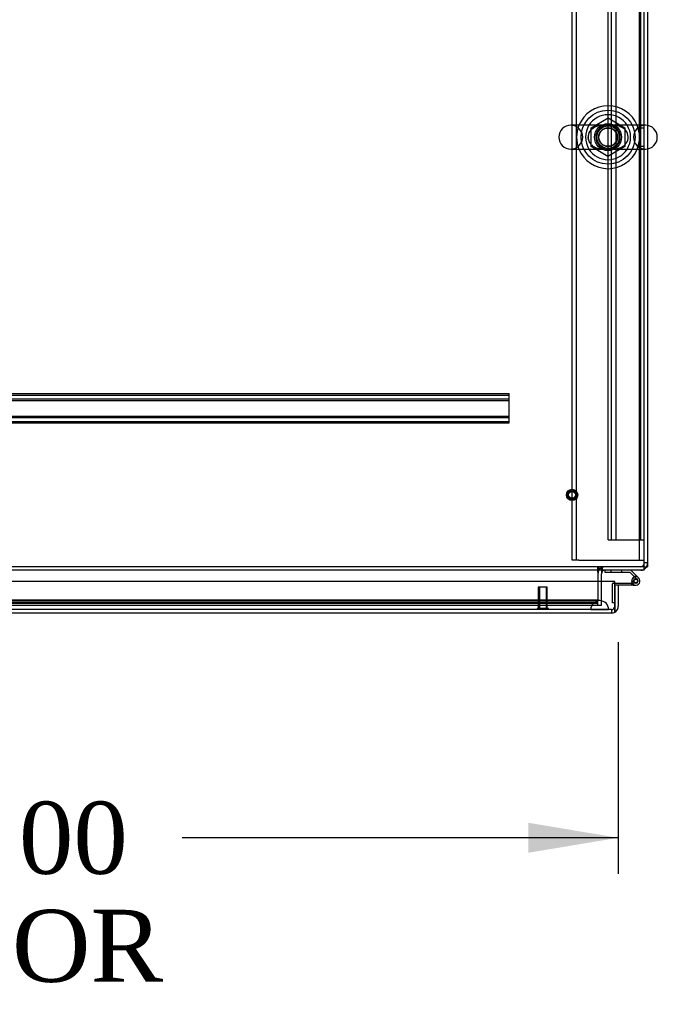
# Model space of a CAD drawing. Header units: inches. Extents: x 1 to 359, y -2 to 239.
# Tile 75 of 103: x 151 to 168, y 184 to 212. Entities that reach past the tile are written whole.
import ezdxf
from ezdxf.enums import TextEntityAlignment as Align
from ezdxf.lldxf.tags import DXFTag

# ---------------------------------------------------------------- set-up
doc = ezdxf.new("R2010")
doc.units = ezdxf.units.IN
doc.header["$MEASUREMENT"] = 0
for name, color, linetype in [('COM50677-1', 7, 'Continuous'), ('COM53964-2', 7, 'Continuous'), ('COM54746-60', 7, 'Continuous'), ('COM55914', 7, 'Continuous'), ('COM70220', 7, 'Continuous'), ('COM71196-8', 7, 'Continuous'), ('COM71197-1', 7, 'Continuous'), ('COM71302-3', 7, 'Continuous'), ('COM71303-3', 7, 'Continuous'), ('Default', 7, 'Continuous'), ('NTS18024', 7, 'Continuous'), ('SCS86414', 7, 'Continuous'), ('STD26258', 7, 'Continuous'), ('WAF25377', 7, 'Continuous'), ('WAM254785', 7, 'Continuous')]:
    doc.layers.add(name, color=color, linetype=linetype)
doc.styles.add('SEACAD_Times_New_Roman', font='times.ttf')
tags = doc.linetypes.add('HIDDEN2', pattern=[0.1875, 0.125, -0.0625]).pattern_tags.tags
tags[6:7] = [DXFTag(74, 4), DXFTag(75, 0), DXFTag(340, '0'), DXFTag(46, 0.0), DXFTag(50, 0.0), DXFTag(44, 0.0), DXFTag(45, 0.0)]
tags[4:5] = [DXFTag(74, 4), DXFTag(75, 0), DXFTag(340, '0'), DXFTag(46, 0.0), DXFTag(50, 0.0), DXFTag(44, 0.0), DXFTag(45, 0.0)]
doc.dimstyles.new('HAMMOND_(STH_-_540x360)', dxfattribs={"dimtxt": 2, "dimasz": 2.5, "dimexe": 1, "dimexo": 1, "dimgap": 0.5, "dimtad": 0, "dimtih": 1, "dimtoh": 1, "dimzin": 0, "dimdsep": 46, "dimtxsty": 'SEACAD_Times_New_Roman', "dimblk1": '_SE_FILLED', "dimblk2": '_SE_FILLED', "dimsah": 1, "dimcen": 1, "dimadec": 0, "dimazin": 0, "dimtfac": 0.8, "dimtofl": 0, "dimtmove": 0, "dimatfit": 3, "dimfxl": 1, "dimtolj": 1, "dimtzin": 0, "dimarcsym": 0})

# ---------------------------------------------------------------- blocks, each defined once
blk = doc.blocks.new('SE3')
at = {"layer": 'COM50677-1', "color": 7, "linetype": 'HIDDEN2'}
for p, q in [((166.092, 196.513), (166.092, 220.013)), ((166.217, 196.513), (166.217, 220.013)), ((167.967, 196.513), (167.967, 220.013)), ((166.277, 196.513), (166.092, 196.513)), ((166.277, 196.513), (167.907, 196.513)), ((167.907, 196.513), (168.092, 196.513))]:
    blk.add_line(p, q, dxfattribs=at)
at = {"layer": 'COM53964-2', "color": 7, "linetype": 'HIDDEN2'}
for p, q in [((167.092, 197.076), (167.092, 219.451)), ((167.187, 197.076), (167.187, 219.451)), ((167.313, 197.076), (167.313, 219.451)), ((167.997, 197.076), (167.997, 219.451)), ((168.092, 208.514), (167.997, 208.514)), ((167.997, 208.014), (168.092, 208.014)), ((167.092, 197.076), (167.23, 197.076)), ((167.23, 197.076), (167.954, 197.076)), ((167.954, 197.076), (168.092, 197.076))]:
    blk.add_line(p, q, dxfattribs=at)
at = {"layer": 'COM54746-60', "color": 7, "linetype": 'Continuous'}
for p, q in [((167.008, 196.171), (167.008, 196.233)), ((167.701, 196.171), (167.008, 196.171)), ((167.896, 195.977), (167.701, 196.171)), ((167.727, 196.233), (167.939, 196.022)), ((167.28, 195.88), (167.736, 195.88)), ((167.792, 195.818), (167.28, 195.818)), ((167.28, 195.818), (167.28, 195.816)), ((167.756, 195.88), (167.736, 195.88)), ((167.743, 195.935), (167.805, 195.935)), ((167.792, 195.818), (167.86, 195.818)), ((167.28, 195.331), (167.28, 195.331))]:
    blk.add_line(p, q, dxfattribs=at)
at = {"layer": 'COM54746-60', "color": 7, "linetype": 'HIDDEN2'}
for p, q in [((167.169, 196.233), (167.169, 196.171)), ((167.473, 196.171), (167.473, 196.233)), ((167.218, 195.331), (167.218, 195.855)), ((167.243, 195.88), (167.28, 195.88)), ((167.743, 195.925), (167.805, 195.93)), ((167.86, 195.88), (167.756, 195.88)), ((167.797, 195.923), (167.797, 195.948)), ((167.847, 195.998), (167.872, 195.998)), ((167.872, 195.873), (167.847, 195.873)), ((167.922, 195.948), (167.922, 195.923)), ((167.28, 195.331), (167.218, 195.331))]:
    blk.add_line(p, q, dxfattribs=at)
at = {"layer": 'COM54746-60', "color": 7, "linetype": 'Continuous'}
blk.add_circle((167.86, 195.935), 0.05, dxfattribs=at)
at = {"layer": 'COM54746-60', "color": 7, "linetype": 'HIDDEN2'}
for centre, radius, start, end in [((167.243, 195.855), 0.025, 90, 180), ((167.847, 195.948), 0.05, 90, 180), ((167.847, 195.923), 0.05, 180, 270), ((167.86, 195.935), 0.135, 75.0294, 111.0142), ((167.86, 195.935), 0.117, 47.608, 107.0274), ((167.872, 195.948), 0.05, 0, 90), ((167.872, 195.923), 0.05, 270, 0)]:
    blk.add_arc(centre, radius, start, end, dxfattribs=at)
at = {"layer": 'COM54746-60', "color": 7, "linetype": 'Continuous'}
for radius, start, end in [(0.135, 204.0421, 240.0736), (0.117, 107.0274, 180), (0.117, 180, 47.608), (0.055, 48.8041, 180), (0.055, 180, 48.8041)]:
    blk.add_arc((167.86, 195.935), radius, start, end, dxfattribs=at)
at = {"layer": 'COM55914', "color": 7, "linetype": 'HIDDEN2'}
for p, q in [((134.718, 201.141), (164.343, 201.141)), ((134.718, 201.101), (164.343, 201.101)), ((164.343, 201.098), (164.343, 201.141)), ((164.343, 200.371), (164.343, 201.098)), ((134.718, 200.993), (164.343, 200.993)), ((134.718, 200.953), (164.343, 200.953)), ((134.718, 200.516), (164.343, 200.516)), ((134.718, 200.476), (164.343, 200.476)), ((134.718, 200.368), (164.343, 200.368)), ((134.718, 200.328), (164.343, 200.328)), ((164.343, 200.328), (164.343, 200.371))]:
    blk.add_line(p, q, dxfattribs=at)
at = {"layer": 'COM70220', "color": 7, "linetype": 'HIDDEN2'}
for p, q in [((166.609, 195.391), (134.141, 195.391)), ((166.859, 195.391), (166.609, 195.391)), ((166.609, 195.145), (134.141, 195.145)), ((166.609, 195.143), (134.141, 195.143)), ((166.609, 195.142), (134.141, 195.142)), ((166.859, 195.145), (166.609, 195.145)), ((167.108, 195.143), (166.609, 195.143)), ((167.108, 195.142), (166.609, 195.142)), ((166.61, 195.143), (166.859, 195.145)), ((166.61, 195.142), (166.61, 195.143)), ((166.859, 195.145), (167.108, 195.143)), ((167.108, 195.143), (167.108, 195.142))]:
    blk.add_line(p, q, dxfattribs=at)
blk.add_arc((166.859, 195.141), 0.25, 0, 180, dxfattribs=at)
at = {"layer": 'COM71196-8', "color": 7, "linetype": 'Continuous'}
for p, q in [((167.28, 195.921), (133.47, 195.921)), ((167.28, 195.236), (167.28, 195.921)), ((167.375, 195.816), (167.28, 195.816)), ((167.28, 195.816), (167.28, 195.236)), ((167.375, 195.816), (167.375, 195.236)), ((167.185, 195.046), (133.565, 195.046)), ((167.28, 195.072), (167.28, 195.236)), ((167.28, 195.236), (167.28, 195.072))]:
    blk.add_line(p, q, dxfattribs=at)
at = {"layer": 'COM71196-8', "color": 7, "linetype": 'HIDDEN2'}
for q in [(133.565, 195.141), (167.185, 195.046)]:
    blk.add_line((167.185, 195.141), q, dxfattribs=at)
blk.add_arc((167.185, 195.236), 0.095, 270, 0, dxfattribs=at)
at = {"layer": 'COM71196-8', "color": 7, "linetype": 'Continuous'}
for start, end in [(270, 300), (300, 0)]:
    blk.add_arc((167.185, 195.236), 0.19, start, end, dxfattribs=at)
at = {"layer": 'COM71196-8', "color": 7, "linetype": 'HIDDEN2'}
blk.add_ellipse((167.185, 195.236), major_axis=(0, 0.095), ratio=0.999171, start_param=3.141593, end_param=4.712389, dxfattribs=at)
at = {"layer": 'COM71196-8', "color": 7, "linetype": 'Continuous'}
blk.add_ellipse((167.185, 195.236), major_axis=(0, 0.19), ratio=0.999171, start_param=3.141593, end_param=3.665191, dxfattribs=at)
at = {"layer": 'COM71197-1', "color": 7, "linetype": 'Continuous'}
for p, q in [((168.187, 220.198), (168.187, 208.589)), ((168.187, 207.937), (168.187, 196.328)), ((166.907, 195.921), (166.907, 196.138)), ((168.092, 196.328), (168.187, 196.328))]:
    blk.add_line(p, q, dxfattribs=at)
at = {"layer": 'COM71197-1', "color": 7, "linetype": 'HIDDEN2'}
for p, q in [((168.187, 208.589), (168.187, 207.937)), ((168.187, 196.438), (168.092, 196.438)), ((166.907, 195.266), (166.907, 195.921)), ((166.812, 195.266), (166.907, 195.266))]:
    blk.add_line(p, q, dxfattribs=at)
for centre, radius, start, end in [((167.997, 196.423), 0.095, 270, 0), ((167.997, 196.423), 0.19, 330, 0), ((167.002, 196.138), 0.19, 90, 150), ((167.997, 196.423), 0.19, 270, 300)]:
    blk.add_arc(centre, radius, start, end, dxfattribs=at)
at = {"layer": 'COM71197-1', "color": 7, "linetype": 'Continuous'}
for centre, radius, start, end in [((167.002, 196.138), 0.19, 150, 180), ((167.002, 196.138), 0.095, 90, 180), ((167.997, 196.423), 0.19, 300, 330)]:
    blk.add_arc(centre, radius, start, end, dxfattribs=at)
at = {"layer": 'COM71302-3', "color": 7, "linetype": 'Continuous'}
for p, q in [((168.092, 208.595), (168.092, 220.15)), ((168.092, 196.376), (168.092, 207.932)), ((168.092, 196.233), (168.092, 196.376)), ((168.092, 196.233), (96.222, 196.233)), ((166.812, 196.185), (166.812, 196.233)), ((166.812, 196.185), (166.812, 195.921))]:
    blk.add_line(p, q, dxfattribs=at)
at = {"layer": 'COM71302-3', "color": 7, "linetype": 'HIDDEN2'}
for p, q in [((168.092, 207.932), (168.092, 208.595)), ((168.092, 196.328), (96.222, 196.328)), ((166.812, 196.233), (166.812, 196.328)), ((166.842, 196.233), (166.842, 196.328)), ((166.812, 195.921), (166.812, 195.409)), ((133.774, 195.361), (166.812, 195.361)), ((133.774, 195.266), (166.812, 195.266)), ((166.812, 195.402), (134.024, 195.402)), ((166.812, 195.309), (134.024, 195.309)), ((166.812, 195.402), (166.812, 195.409)), ((166.812, 195.309), (166.812, 195.402)), ((166.812, 195.268), (166.812, 195.309)), ((166.812, 195.266), (166.812, 195.268))]:
    blk.add_line(p, q, dxfattribs=at)
blk.add_circle((167.092, 208.263), 0.375, dxfattribs=at)
at = {"layer": 'COM71303-3', "color": 7, "linetype": 'HIDDEN2'}
for p, q in [((166.907, 196.328), (166.907, 196.138)), ((166.937, 196.233), (166.937, 196.328)), ((134.657, 195.266), (166.812, 195.266))]:
    blk.add_line(p, q, dxfattribs=at)
at = {"layer": 'NTS18024', "color": 7, "linetype": 'HIDDEN2'}
for p, q in [((166.627, 208.526), (167.092, 208.798)), ((167.092, 208.798), (167.557, 208.526)), ((166.627, 208), (166.627, 208.526)), ((167.557, 208.526), (167.557, 208)), ((167.087, 207.726), (166.627, 208)), ((167.557, 208), (167.087, 207.726))]:
    blk.add_line(p, q, dxfattribs=at)
for radius in [0.312, 0.263]:
    blk.add_circle((167.092, 208.263), radius, dxfattribs=at)
at = {"layer": 'SCS86414', "color": 7, "linetype": 'Continuous'}
for p, q in [((168.127, 208.595), (166.056, 208.595)), ((166.056, 207.932), (168.127, 207.932))]:
    blk.add_line(p, q, dxfattribs=at)
at = {"layer": 'SCS86414', "color": 7, "linetype": 'HIDDEN2'}
blk.add_line((166.656, 208.036), (166.639, 208.053), dxfattribs=at)
for radius in [0.312, 0.252]:
    blk.add_circle((167.092, 208.263), radius, dxfattribs=at)
at = {"layer": 'SCS86414', "color": 7, "linetype": 'Continuous'}
for centre, radius, start, end in [((167.092, 208.263), 0.625, 32.0055, 147.9945), ((166.056, 208.263), 0.331, 90, 270), ((168.127, 208.263), 0.331, 270, 90), ((167.092, 208.263), 0.625, 212.0055, 327.9945)]:
    blk.add_arc(centre, radius, start, end, dxfattribs=at)
at = {"layer": 'SCS86414', "color": 7, "linetype": 'HIDDEN2'}
for centre, radius, start, end in [((166.056, 208.263), 0.331, 270, 90), ((167.092, 208.263), 0.625, 147.9945, 212.0055), ((167.092, 208.263), 0.625, 0, 32.0055), ((168.127, 208.263), 0.331, 90, 270), ((167.092, 208.263), 0.625, 327.9945, 0)]:
    blk.add_arc(centre, radius, start, end, dxfattribs=at)
for points, knots in [([(166.644, 208.034), (166.675, 208.008), (166.709, 207.988), (166.798, 207.951), (166.855, 207.94), (166.944, 207.933), (166.974, 207.932), (167.036, 207.932), (167.069, 207.932), (167.164, 207.932), (167.227, 207.931), (167.344, 207.942), (167.402, 207.955), (167.508, 208.005), (167.557, 208.042), (167.63, 208.143), (167.652, 208.207), (167.648, 208.337), (167.622, 208.399), (167.544, 208.496), (167.494, 208.53), (167.386, 208.576), (167.328, 208.587), (167.209, 208.596), (167.146, 208.594), (167.05, 208.594), (167.017, 208.595), (166.956, 208.594), (166.926, 208.593), (166.837, 208.584), (166.78, 208.571), (166.673, 208.52), (166.624, 208.483), (166.553, 208.382), (166.531, 208.317), (166.536, 208.188), (166.562, 208.126), (166.601, 208.078)], [0.021148, 0.021148, 0.021148, 0.021148, 0.0625, 0.0625, 0.125, 0.125, 0.15625, 0.15625, 0.1875, 0.1875, 0.25, 0.25, 0.3125, 0.3125, 0.375, 0.375, 0.4375, 0.4375, 0.5, 0.5, 0.5625, 0.5625, 0.625, 0.625, 0.6875, 0.6875, 0.71875, 0.71875, 0.75, 0.75, 0.8125, 0.8125, 0.875, 0.875, 0.9375, 0.9375, 1, 1, 1, 1]), ([(166.581, 208.118), (166.561, 208.157), (166.548, 208.2), (166.541, 208.311), (166.559, 208.376), (166.627, 208.482), (166.674, 208.522), (166.751, 208.563), (166.779, 208.574), (166.834, 208.589), (166.862, 208.595), (166.894, 208.598), (166.898, 208.599), (166.901, 208.599)], [0.0193993, 0.0193993, 0.0193993, 0.0193993, 0.0625, 0.0625, 0.125, 0.125, 0.1875, 0.1875, 0.21875, 0.21875, 0.25, 0.25, 0.2538552, 0.2538552, 0.2538552, 0.2538552]), ([(167.302, 208.597), (167.346, 208.591), (167.388, 208.581), (167.455, 208.552), (167.481, 208.537), (167.505, 208.52)], [0.38985363, 0.38985363, 0.38985363, 0.38985363, 0.4375, 0.4375, 0.46893232, 0.46893232, 0.46893232, 0.46893232]), ([(166.882, 207.93), (166.838, 207.936), (166.796, 207.946), (166.738, 207.971), (166.72, 207.98), (166.704, 207.99)], [0.88966385, 0.88966385, 0.88966385, 0.88966385, 0.9375, 0.9375, 0.95813352, 0.95813352, 0.95813352, 0.95813352]), ([(167.499, 208.003), (167.486, 207.994), (167.472, 207.985), (167.409, 207.952), (167.356, 207.937), (167.301, 207.93)], [0.67053544, 0.67053544, 0.67053544, 0.67053544, 0.6875, 0.6875, 0.74722968, 0.74722968, 0.74722968, 0.74722968])]:
    blk.add_open_spline(points, degree=3, knots=knots, dxfattribs=at)
blk.add_open_spline([(166.667, 208.016), (166.663, 208.019), (166.66, 208.021), (166.657, 208.024)], degree=3, dxfattribs=at)
at = {"layer": 'STD26258', "color": 7, "linetype": 'HIDDEN2'}
for p, q in [((165.405, 195.766), (165.155, 195.766)), ((165.155, 195.766), (165.155, 195.173)), ((165.185, 195.766), (165.185, 195.173)), ((165.374, 195.766), (165.374, 195.173)), ((165.405, 195.173), (165.405, 195.766)), ((165.436, 195.173), (165.123, 195.173)), ((165.123, 195.173), (165.123, 195.141)), ((165.436, 195.141), (165.436, 195.173))]:
    blk.add_line(p, q, dxfattribs=at)
for radius in [0.156, 0.125, 0.0944]:
    blk.add_circle((166.092, 198.328), radius, dxfattribs=at)
at = {"layer": 'WAF25377', "color": 7, "linetype": 'Continuous'}
for start, end in [(22.2452, 157.7548), (202.2452, 337.7548)]:
    blk.add_arc((167.092, 208.263), 0.875, start, end, dxfattribs=at)
at = {"layer": 'WAF25377', "color": 7, "linetype": 'HIDDEN2'}
for radius, start, end in [(0.875, 157.7548, 202.2452), (0.34, 92.9521, 0), (0.34, 0, 90.2703), (0.875, 0, 22.2452), (0.875, 337.7548, 0)]:
    blk.add_arc((167.092, 208.263), radius, start, end, dxfattribs=at)
at = {"layer": 'WAM254785', "color": 7, "linetype": 'HIDDEN2'}
for radius in [0.75, 0.312]:
    blk.add_circle((167.092, 208.263), radius, dxfattribs=at)
blk = doc.blocks.new('DMBLK67')
at = {"layer": 'Default', "linetype": 'Continuous', "transparency": 16777216}
for points in [[(135.875, 188.387), (135.875, 189.221), (133.375, 188.804)], [(164.875, 188.387), (167.375, 188.804), (164.875, 189.221)]]:
    blk.add_hatch(color=7, dxfattribs=at).paths.add_polyline_path(points)
at = {"layer": 'Default', "color": 7, "linetype": 'Continuous', "transparency": 16777216}
for p, q in [((133.375, 194.236), (133.375, 187.804)), ((167.375, 194.236), (167.375, 187.804)), ((145.48, 188.804), (133.375, 188.804)), ((167.375, 188.804), (155.269, 188.804))]:
    blk.add_line(p, q, dxfattribs=at)
at = {"layer": 'Default', "color": 7, "linetype": 'Continuous', "transparency": 16777216, "style": 'SEACAD_Times_New_Roman'}
for s, p in [('34.00', (146.962, 189.804)), ('DOOR', (146.18, 186.804))]:
    blk.add_text(s, height=2, dxfattribs=at).set_placement(p, align=Align.TOP_LEFT)
blk = doc.blocks.new('_SE_FILLED')
at = {"color": 0}
blk.add_line((0, 0), (-1, 0), dxfattribs=at)
blk.add_solid([(0, 0), (-1, -0.1665), (-1, 0.1665), (0, 0)], dxfattribs=at)

msp = doc.modelspace()

# ---------------------------------------------------------------- block references
at = {"layer": 'Default'}
msp.add_blockref('SE3', (0, 0), dxfattribs=at)

# ---------------------------------------------------------------- dimensions: what is measured, and where the dimension line sits
at = {"layer": 'Default', "color": 7, "linetype": 'Continuous'}
dim = msp.add_linear_dim(base=(133.375, 188.804), p1=(167.375, 195.236), p2=(133.375, 195.236), text='\\A1;<>\\PDOOR', dimstyle='HAMMOND_(STH_-_540x360)', dxfattribs=at)
dim.commit()
dim.dimension.update_dxf_attribs({"geometry": 'DMBLK67', "text_midpoint": (150.375, 188.804), "dimtype": 160})

doc.saveas('drawing.dxf')
